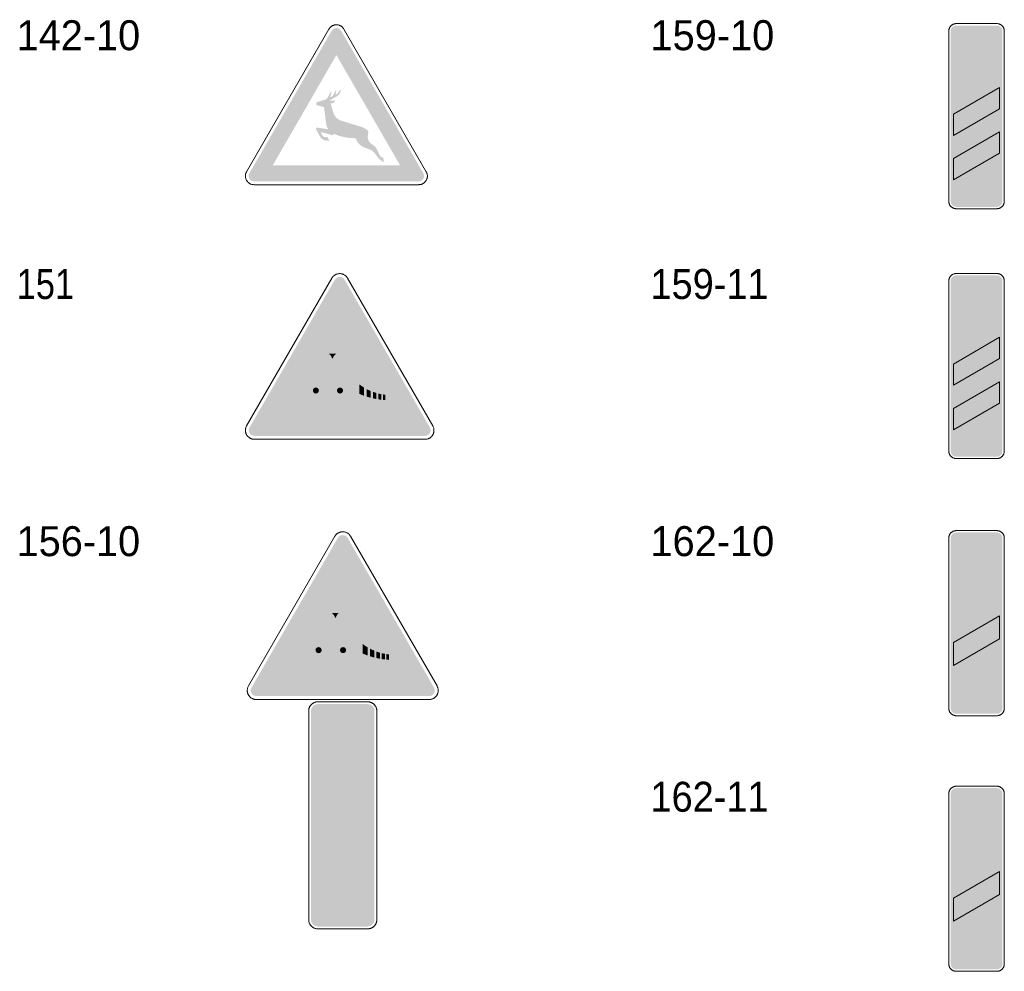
# Model space of a CAD drawing. Header units: millimetres. Extents: x 27 to 616, y -913 to 238.
# Tile 38 of 38: x 457 to 599, y 100 to 238. Entities that reach past the tile are written whole.
import ezdxf
from ezdxf.enums import TextEntityAlignment as Align

# ---------------------------------------------------------------- set-up
doc = ezdxf.new("R2010")
doc.units = ezdxf.units.MM
doc.header["$LTSCALE"] = 5
doc.linetypes.add('AUSGEZOGEN', pattern=[0])
doc.layers.add('Ebene_1', color=7, linetype='Continuous', true_color=0x000000)
doc.styles.add('Arial', font='arial.ttf')

msp = doc.modelspace()

# ---------------------------------------------------------------- hatches: boundary and pattern name
at = {"layer": 'Ebene_1', "linetype": 'AUSGEZOGEN', "lineweight": 18, "true_color": 0xce2729}
h = msp.add_hatch(color=242, dxfattribs=at)
h.paths.add_polyline_path([(490.65, 214.6), (490.34, 214.66), (490.09, 214.83), (489.93, 215.08), (489.87, 215.38), (489.89, 215.59), (489.97, 215.77), (501.87, 236.39), (502.08, 236.62), (502.35, 236.75), (502.65, 236.77), (502.94, 236.68), (503.1, 236.55), (503.23, 236.39), (515.13, 215.77), (515.23, 215.48), (515.21, 215.18), (515.08, 214.91), (514.84, 214.71), (514.65, 214.63), (514.45, 214.6)], flags=0)
h.paths.add_polyline_path([(493.36, 216.95), (511.75, 216.95), (502.55, 232.87)], flags=0)
at = {"layer": 'Ebene_1', "linetype": 'AUSGEZOGEN', "lineweight": 18, "true_color": 0x000000}
for points in [[(592.17, 210.93), (591.85, 210.99), (591.6, 211.16), (591.43, 211.42), (591.36, 211.73), (591.36, 236.34), (591.43, 236.65), (591.6, 236.91), (591.85, 237.08), (592.17, 237.14), (598.05, 237.14), (598.36, 237.08), (598.62, 236.91), (598.79, 236.65), (598.85, 236.34), (598.85, 211.73), (598.79, 211.42), (598.62, 211.16), (598.36, 210.99), (598.05, 210.93)], [(501.56, 220.47), (501.02, 220.53), (500.76, 220.58), (500.54, 220.7), (500.34, 220.86), (500.19, 221.07), (499.6, 222.15), (499.59, 222.28), (499.66, 222.37), (499.77, 222.39), (501.41, 222.13), (501.2, 222.45), (501.09, 222.81), (500.76, 225.34), (499.63, 225.66), (499.63, 226.03), (500.88, 226.41), (501.15, 226.56), (501.34, 226.79), (501.72, 227.56), (501.8, 227.59), (501.84, 227.52), (501.68, 226.87), (501.73, 226.8), (501.77, 226.8), (501.92, 226.88), (502.06, 227.02), (502.41, 227.72), (502.5, 227.75), (502.53, 227.68), (502.43, 227.26), (502.48, 227.18), (502.52, 227.18), (502.59, 227.21), (502.74, 227.31), (502.87, 227.44), (503.03, 227.77), (503.04, 227.82), (503.13, 227.87), (503.19, 227.79), (503.14, 227.53), (503.03, 227.29), (502.86, 227.08), (502.65, 226.92), (501.56, 226.3), (502.43, 226.25), (502.29, 226.09), (502.12, 225.97), (501.93, 225.9), (501.72, 225.87), (502.11, 224.54), (502.28, 224.14), (502.54, 223.81), (502.87, 223.55), (503.26, 223.38), (506.16, 222.5), (506.44, 222.38), (506.97, 222.07), (507.08, 221.98), (507.15, 221.86), (507.17, 221.59), (507.11, 221.36), (507.08, 220.93), (507.19, 220.52), (507.42, 220.17), (507.77, 219.91), (508.2, 219.61), (508.89, 218.29), (508.97, 218.18), (509.07, 218.11), (509.32, 218.06), (509.43, 217.41), (509.18, 217.52), (508.96, 217.66), (508.76, 217.83), (508.58, 218.03), (508.13, 218.64), (507.96, 218.84), (507.77, 219.01), (507.55, 219.15), (507.31, 219.25), (506.7, 219.46), (506.25, 219.68), (505.86, 219.99), (505.56, 220.38), (505.35, 220.84), (504.52, 220.88), (503.7, 221), (502.89, 221.21), (502.1, 221.49), (502.04, 221.27), (500.28, 221.75), (500.49, 221.31), (500.62, 221.14), (500.79, 221.03), (501, 221), (501.2, 221.05), (501.21, 221.05)], [(592.17, 174.81), (591.85, 174.88), (591.6, 175.05), (591.43, 175.3), (591.36, 175.62), (591.36, 200.23), (591.43, 200.54), (591.6, 200.79), (591.85, 200.97), (592.17, 201.03), (598.05, 201.03), (598.36, 200.97), (598.62, 200.79), (598.79, 200.54), (598.85, 200.23), (598.85, 175.62), (598.79, 175.3), (598.62, 175.05), (598.36, 174.88), (598.05, 174.81)], [(593.12, 199), (593.12, 199.33), (593.43, 199.56), (593.73, 199.56), (593.73, 197.42), (593.43, 197.42), (593.43, 199.23)], [(594.04, 195.01), (594.04, 196.54), (594.34, 196.54), (594.34, 196.37), (594.5, 196.5), (594.69, 196.55), (594.89, 196.54), (595.07, 196.44), (595.16, 196.35), (595.34, 196.49), (595.55, 196.55), (595.77, 196.53), (595.97, 196.43), (596.12, 196.23), (596.18, 195.98), (596.18, 195.01), (595.87, 195.01), (595.87, 195.95), (595.85, 196.06), (595.78, 196.16), (595.69, 196.23), (595.57, 196.25), (595.45, 196.23), (595.35, 196.16), (595.28, 196.06), (595.26, 195.95), (595.26, 195.01), (594.96, 195.01), (594.96, 195.95), (594.93, 196.06), (594.87, 196.16), (594.77, 196.23), (594.65, 196.25), (594.53, 196.23), (594.43, 196.16), (594.37, 196.06), (594.34, 195.95), (594.34, 195.01)], [(499.82, 182.2), (499.55, 182.23), (499.31, 182.3), (499.09, 182.42), (498.89, 182.58), (498.73, 182.78), (498.61, 183), (498.54, 183.24), (498.51, 183.51), (498.51, 183.52), (498.54, 185.66), (498.57, 185.98), (498.7, 186.66), (498.79, 186.98), (499.43, 188.56), (499.5, 188.67), (499.59, 188.76), (499.84, 188.83), (501.75, 188.83), (501.62, 189.14), (501.41, 189.4), (501.14, 189.59), (500.82, 189.7), (500.24, 189.7), (500.11, 189.83), (500.24, 189.96), (503.73, 189.96), (503.86, 189.83), (503.73, 189.7), (503.15, 189.7), (502.83, 189.59), (502.56, 189.4), (502.35, 189.14), (502.22, 188.83), (503.29, 188.83), (503.6, 188.79), (503.88, 188.66), (504.11, 188.46), (504.28, 188.2), (504.49, 187.75), (504.89, 187), (505.38, 186.33), (505.95, 185.72), (506.59, 185.19), (507.29, 184.75), (508.04, 184.4), (508.83, 184.14), (509.67, 183.99), (509.7, 183.99), (509.8, 183.94), (509.84, 183.84), (509.84, 182.42), (509.77, 182.26), (509.62, 182.2)], [(498.49, 180.89), (498.49, 181.55), (499.37, 181.55), (499.37, 181.98), (500.68, 181.98), (500.68, 181.55), (502.64, 181.55), (502.64, 181.98), (509.84, 181.98), (509.84, 181.55), (508.97, 181.53), (508.14, 181.5), (507.35, 181.44), (506.61, 181.37), (505.94, 181.27), (505.35, 181.16), (504.84, 181.03), (504.44, 180.89)], [(592.17, 137.65), (591.85, 137.71), (591.6, 137.88), (591.43, 138.14), (591.36, 138.45), (591.36, 163.06), (591.43, 163.37), (591.6, 163.63), (591.85, 163.8), (592.17, 163.86), (598.05, 163.86), (598.36, 163.8), (598.62, 163.63), (598.79, 163.37), (598.85, 163.06), (598.85, 138.45), (598.79, 138.14), (598.62, 137.88), (598.36, 137.71), (598.05, 137.65)], [(500.22, 144.64), (499.95, 144.67), (499.7, 144.75), (499.48, 144.87), (499.28, 145.03), (499.12, 145.23), (499, 145.45), (498.92, 145.7), (498.89, 145.97), (498.89, 145.99), (498.92, 148.15), (498.95, 148.47), (499.09, 149.16), (499.18, 149.48), (499.82, 151.08), (499.89, 151.2), (499.99, 151.28), (500.23, 151.36), (502.17, 151.36), (502.04, 151.67), (501.83, 151.94), (501.55, 152.13), (501.23, 152.24), (500.64, 152.24), (500.55, 152.28), (500.51, 152.37), (500.55, 152.47), (500.64, 152.51), (504.18, 152.51), (504.27, 152.47), (504.31, 152.37), (504.27, 152.28), (504.18, 152.24), (503.59, 152.24), (503.27, 152.13), (502.99, 151.94), (502.78, 151.67), (502.65, 151.36), (503.74, 151.36), (504.05, 151.31), (504.33, 151.18), (504.57, 150.98), (504.74, 150.72), (504.95, 150.26), (505.36, 149.51), (505.85, 148.82), (506.43, 148.21), (507.07, 147.68), (507.78, 147.23), (508.54, 146.87), (509.35, 146.61), (510.19, 146.46), (510.22, 146.45), (510.32, 146.4), (510.36, 146.3), (510.36, 144.87), (510.3, 144.71), (510.14, 144.64)], [(498.88, 143.32), (498.88, 143.98), (499.76, 143.98), (499.76, 144.42), (501.08, 144.42), (501.08, 143.98), (503.07, 143.98), (503.07, 144.42), (510.36, 144.42), (510.36, 143.98), (509.48, 143.97), (508.64, 143.94), (507.84, 143.88), (507.09, 143.8), (506.42, 143.71), (505.82, 143.59), (505.3, 143.46), (504.89, 143.32)], [(499.86, 106.9), (499.48, 106.98), (499.16, 107.19), (498.95, 107.5), (498.88, 107.89), (498.88, 138.07), (498.95, 138.45), (499.16, 138.77), (499.48, 138.98), (499.86, 139.05), (507.08, 139.05), (507.46, 138.98), (507.77, 138.77), (507.99, 138.45), (508.06, 138.07), (508.06, 107.89), (507.99, 107.5), (507.77, 107.19), (507.46, 106.98), (507.08, 106.9)], [(592.17, 100.7), (591.85, 100.76), (591.6, 100.93), (591.43, 101.19), (591.36, 101.5), (591.36, 126.11), (591.43, 126.42), (591.6, 126.68), (591.85, 126.85), (592.17, 126.91), (598.05, 126.91), (598.36, 126.85), (598.62, 126.68), (598.79, 126.42), (598.85, 126.11), (598.85, 101.5), (598.79, 101.19), (598.62, 100.93), (598.36, 100.76), (598.05, 100.7)], [(593.73, 124.29), (593.73, 125.44), (594.88, 125.44), (594.88, 125.13), (594.02, 125.13), (594.02, 124.65), (594.21, 124.75), (594.43, 124.77), (594.63, 124.7), (594.8, 124.56), (594.89, 124.4), (594.92, 124.22), (594.92, 123.89), (594.87, 123.65), (594.74, 123.46), (594.54, 123.33), (594.3, 123.28), (594.08, 123.32), (593.89, 123.44), (593.76, 123.62), (593.7, 123.84), (594, 123.84), (594.05, 123.72), (594.13, 123.64), (594.24, 123.59), (594.36, 123.59), (594.54, 123.7), (594.61, 123.89), (594.61, 124.16), (594.59, 124.28), (594.52, 124.38), (594.42, 124.44), (594.3, 124.47), (594.14, 124.42), (594.03, 124.29)], [(594.04, 120.89), (594.04, 122.42), (594.34, 122.42), (594.34, 122.25), (594.5, 122.38), (594.69, 122.44), (594.89, 122.42), (595.07, 122.33), (595.16, 122.23), (595.34, 122.37), (595.55, 122.44), (595.77, 122.42), (595.97, 122.31), (596.12, 122.11), (596.18, 121.87), (596.18, 120.89), (595.87, 120.89), (595.87, 121.83), (595.85, 121.95), (595.78, 122.05), (595.69, 122.11), (595.57, 122.13), (595.45, 122.11), (595.35, 122.05), (595.29, 121.95), (595.26, 121.83), (595.26, 120.89), (594.96, 120.89), (594.96, 121.83), (594.93, 121.95), (594.87, 122.05), (594.77, 122.11), (594.65, 122.13), (594.53, 122.11), (594.43, 122.05), (594.37, 121.95), (594.34, 121.83), (594.34, 120.89)]]:
    msp.add_hatch(color=18, dxfattribs=at).paths.add_polyline_path(points, flags=0)
at = {"layer": 'Ebene_1', "linetype": 'AUSGEZOGEN', "lineweight": 18, "true_color": 0xfffffe}
for points in [[(592.17, 211.33), (592.01, 211.36), (591.88, 211.45), (591.8, 211.58), (591.76, 211.73), (591.76, 236.34), (591.8, 236.5), (591.88, 236.63), (592.01, 236.71), (592.17, 236.74), (598.05, 236.74), (598.21, 236.71), (598.33, 236.63), (598.42, 236.5), (598.45, 236.34), (598.45, 211.73), (598.42, 211.58), (598.33, 211.45), (598.21, 211.36), (598.05, 211.33)], [(592.17, 175.21), (592.01, 175.25), (591.88, 175.33), (591.8, 175.46), (591.76, 175.62), (591.76, 200.23), (591.8, 200.38), (591.88, 200.51), (592.01, 200.6), (592.17, 200.63), (598.05, 200.63), (598.21, 200.6), (598.33, 200.51), (598.42, 200.38), (598.45, 200.23), (598.45, 175.62), (598.42, 175.46), (598.33, 175.33), (598.21, 175.25), (598.05, 175.21)], [(493.5, 180.24), (503.03, 196.75), (512.56, 180.24)], [(501.45, 189.7), (501.78, 189.37), (501.98, 188.96), (502.19, 189.37), (502.51, 189.7)], [(499.57, 188.15), (499.67, 188.26), (499.82, 188.31), (503.19, 188.31), (503.34, 188.26), (503.43, 188.15), (503.94, 186.92), (503.96, 186.82), (503.94, 186.72), (503.88, 186.64), (503.8, 186.58), (503.7, 186.56), (499.31, 186.56), (499.21, 186.58), (499.12, 186.64), (499.07, 186.72), (499.05, 186.82), (499.07, 186.92)], [(504.69, 186.41), (505.06, 185.99), (505.47, 185.59), (505.47, 184.07), (504.79, 184.44)], [(505.87, 185.26), (506.56, 184.79), (506.56, 183.62), (505.87, 183.89)], [(500.02, 184.38), (499.99, 184.21), (499.89, 184.07), (499.75, 183.98), (499.58, 183.94), (499.41, 183.98), (499.28, 184.07), (499.18, 184.21), (499.15, 184.38), (499.18, 184.55), (499.28, 184.69), (499.41, 184.78), (499.58, 184.82), (499.75, 184.78), (499.89, 184.69), (499.99, 184.55)], [(503.51, 184.38), (503.48, 184.21), (503.38, 184.07), (503.24, 183.98), (503.07, 183.94), (502.9, 183.98), (502.77, 184.07), (502.67, 184.21), (502.64, 184.38), (502.67, 184.55), (502.77, 184.69), (502.9, 184.78), (503.07, 184.82), (503.24, 184.78), (503.38, 184.69), (503.48, 184.55)], [(506.91, 184.59), (507.52, 184.3), (507.52, 183.33), (506.91, 183.5)], [(507.83, 184.19), (508.35, 184.02), (508.35, 183.15), (507.83, 183.25)], [(508.61, 183.95), (509.05, 183.85), (509.05, 183.04), (508.61, 183.1)], [(509.27, 183.82), (509.62, 183.77), (509.62, 182.99), (509.27, 183.02)], [(592.17, 138.05), (592.01, 138.08), (591.88, 138.17), (591.8, 138.29), (591.76, 138.45), (591.76, 163.06), (591.8, 163.22), (591.88, 163.34), (592.01, 163.43), (592.17, 163.46), (598.05, 163.46), (598.21, 163.43), (598.33, 163.34), (598.42, 163.22), (598.45, 163.06), (598.45, 138.45), (598.42, 138.29), (598.33, 138.17), (598.21, 138.08), (598.05, 138.05)], [(493.82, 142.66), (503.47, 159.38), (513.12, 142.66)], [(501.87, 152.24), (502.05, 152.09), (502.2, 151.91), (502.41, 151.49), (502.62, 151.91), (502.77, 152.09), (502.95, 152.24)], [(499.97, 150.67), (500.07, 150.78), (500.21, 150.83), (503.63, 150.83), (503.78, 150.78), (503.88, 150.67), (504.39, 149.43), (504.41, 149.33), (504.39, 149.22), (504.33, 149.14), (504.25, 149.08), (504.15, 149.06), (499.7, 149.06), (499.6, 149.08), (499.51, 149.14), (499.46, 149.22), (499.44, 149.33), (499.46, 149.43)], [(505.15, 148.91), (505.53, 148.48), (505.94, 148.08), (505.94, 146.54), (505.25, 146.91)], [(500.42, 146.85), (500.39, 146.68), (500.29, 146.54), (500.15, 146.45), (499.98, 146.41), (499.81, 146.45), (499.67, 146.54), (499.57, 146.68), (499.54, 146.85), (499.57, 147.03), (499.67, 147.17), (499.81, 147.26), (499.98, 147.29), (500.15, 147.26), (500.29, 147.17), (500.39, 147.03)], [(503.96, 146.85), (503.92, 146.68), (503.83, 146.54), (503.69, 146.45), (503.51, 146.41), (503.34, 146.45), (503.2, 146.54), (503.11, 146.68), (503.07, 146.85), (503.11, 147.03), (503.2, 147.17), (503.34, 147.26), (503.51, 147.29), (503.69, 147.26), (503.83, 147.17), (503.92, 147.03)], [(506.34, 147.74), (507.05, 147.26), (507.05, 146.08), (506.34, 146.36)], [(507.4, 147.07), (508.02, 146.78), (508.02, 145.79), (507.4, 145.96)], [(508.33, 146.66), (508.86, 146.48), (508.86, 145.6), (508.33, 145.71)], [(509.12, 146.41), (509.56, 146.32), (509.56, 145.5), (509.12, 145.56)], [(509.79, 146.28), (510.14, 146.24), (510.14, 145.45), (509.79, 145.48)], [(499.86, 107.39), (499.67, 107.43), (499.51, 107.54), (499.41, 107.69), (499.37, 107.89), (499.37, 138.07), (499.41, 138.26), (499.51, 138.42), (499.67, 138.52), (499.86, 138.56), (507.08, 138.56), (507.27, 138.52), (507.43, 138.42), (507.53, 138.26), (507.57, 138.07), (507.57, 107.89), (507.53, 107.69), (507.43, 107.54), (507.27, 107.43), (507.08, 107.39)], [(592.17, 101.1), (592.01, 101.13), (591.88, 101.22), (591.8, 101.34), (591.76, 101.5), (591.76, 126.11), (591.8, 126.27), (591.88, 126.39), (592.01, 126.48), (592.17, 126.51), (598.05, 126.51), (598.21, 126.48), (598.34, 126.39), (598.42, 126.27), (598.45, 126.11), (598.45, 101.5), (598.42, 101.34), (598.34, 101.22), (598.21, 101.13), (598.05, 101.1)]]:
    msp.add_hatch(color=7, dxfattribs=at).paths.add_polyline_path(points, flags=0)
at = {"layer": 'Ebene_1', "linetype": 'AUSGEZOGEN', "lineweight": 18, "true_color": 0xce2729}
for points in [[(591.76, 221.25), (591.76, 224.32), (598.45, 228.18), (598.45, 225.11)], [(591.76, 214.83), (591.76, 217.9), (598.45, 221.76), (598.45, 218.69)], [(490.69, 177.81), (490.38, 177.88), (490.12, 178.05), (489.95, 178.31), (489.88, 178.62), (489.91, 178.83), (489.99, 179.03), (502.33, 200.4), (502.46, 200.56), (502.63, 200.69), (502.82, 200.77), (503.03, 200.8), (503.24, 200.77), (503.44, 200.69), (503.6, 200.56), (503.73, 200.4), (516.07, 179.03), (516.15, 178.83), (516.18, 178.62), (516.11, 178.31), (515.94, 178.05), (515.68, 177.88), (515.37, 177.81)], [(591.76, 185.13), (591.76, 188.21), (598.45, 192.07), (598.45, 188.99)], [(591.76, 178.71), (591.76, 181.79), (598.45, 185.65), (598.45, 182.57)], [(490.98, 140.2), (490.66, 140.27), (490.4, 140.44), (490.22, 140.7), (490.16, 141.02), (490.19, 141.24), (490.27, 141.43), (502.76, 163.07), (502.89, 163.24), (503.06, 163.37), (503.26, 163.45), (503.47, 163.48), (503.68, 163.45), (503.88, 163.37), (504.05, 163.24), (504.18, 163.07), (516.67, 141.43), (516.75, 141.24), (516.78, 141.02), (516.72, 140.7), (516.54, 140.44), (516.28, 140.27), (515.96, 140.2)], [(591.76, 147.96), (598.45, 151.82), (598.45, 148.48), (591.76, 144.62)], [(499.37, 123), (499.37, 126.44), (507.57, 131.18), (507.57, 127.73)], [(499.37, 115.78), (499.37, 119.23), (507.57, 123.96), (507.57, 120.52)], [(499.37, 108.56), (499.37, 112.01), (507.57, 116.74), (507.57, 113.3)], [(591.77, 111.01), (598.45, 114.87), (598.45, 111.53), (591.77, 107.67)]]:
    msp.add_hatch(color=242, dxfattribs=at).paths.add_polyline_path(points, flags=0)
at = {"layer": 'Ebene_1', "linetype": 'AUSGEZOGEN', "lineweight": 18, "true_color": 0x000000}
h = msp.add_hatch(color=18, dxfattribs=at)
h.paths.add_polyline_path([(594.23, 198.01), (594.23, 198.97), (594.28, 199.2), (594.41, 199.4), (594.6, 199.53), (594.84, 199.58), (595.08, 199.53), (595.27, 199.4), (595.4, 199.2), (595.45, 198.97), (595.45, 198.01), (595.4, 197.77), (595.27, 197.58), (595.08, 197.45), (594.84, 197.4), (594.6, 197.45), (594.41, 197.58), (594.28, 197.77)], flags=0)
h.paths.add_polyline_path([(594.54, 198.01), (594.56, 197.89), (594.62, 197.79), (594.72, 197.73), (594.84, 197.7), (594.96, 197.73), (595.06, 197.79), (595.12, 197.89), (595.15, 198.01), (595.15, 198.97), (595.12, 199.08), (595.06, 199.18), (594.96, 199.25), (594.84, 199.27), (594.72, 199.25), (594.62, 199.18), (594.56, 199.08), (594.54, 198.97)], flags=0)
h = msp.add_hatch(color=18, dxfattribs=at)
h.paths.add_polyline_path([(595.87, 198.01), (595.87, 198.97), (595.92, 199.2), (596.05, 199.4), (596.25, 199.53), (596.48, 199.58), (596.72, 199.53), (596.92, 199.4), (597.05, 199.2), (597.1, 198.97), (597.1, 198.01), (597.05, 197.77), (596.92, 197.58), (596.72, 197.45), (596.48, 197.4), (596.25, 197.45), (596.05, 197.58), (595.92, 197.77), (595.87, 198.01), (595.87, 197.96), (595.87, 197.88), (595.87, 197.87)], flags=0)
h.paths.add_polyline_path([(596.18, 198.01), (596.2, 197.89), (596.27, 197.79), (596.36, 197.73), (596.48, 197.7), (596.6, 197.73), (596.7, 197.79), (596.77, 197.89), (596.79, 198.01), (596.79, 198.97), (596.77, 199.08), (596.7, 199.18), (596.6, 199.25), (596.48, 199.27), (596.36, 199.25), (596.27, 199.18), (596.2, 199.08), (596.18, 198.97)], flags=0)
h = msp.add_hatch(color=18, dxfattribs=at)
h.paths.add_polyline_path([(595.3, 123.89), (595.3, 124.85), (595.35, 125.09), (595.48, 125.28), (595.67, 125.41), (595.91, 125.46), (596.15, 125.41), (596.34, 125.28), (596.47, 125.09), (596.52, 124.85), (596.52, 123.89), (596.47, 123.65), (596.34, 123.46), (596.15, 123.33), (595.91, 123.28), (595.67, 123.33), (595.48, 123.46), (595.35, 123.65)], flags=0)
h.paths.add_polyline_path([(595.6, 123.89), (595.63, 123.77), (595.69, 123.68), (595.79, 123.61), (595.91, 123.59), (596.03, 123.61), (596.13, 123.68), (596.19, 123.77), (596.22, 123.89), (596.22, 124.85), (596.19, 124.97), (596.13, 125.06), (596.03, 125.13), (595.91, 125.15), (595.79, 125.13), (595.69, 125.06), (595.63, 124.97), (595.6, 124.85)], flags=0)

# ---------------------------------------------------------------- linework, layer by layer
at = {"layer": 'Ebene_1', "color": 18, "linetype": 'AUSGEZOGEN', "lineweight": 18, "true_color": 0x000000}
for p, q in [((489.56, 216.01), (501.47, 236.62)), ((503.63, 236.62), (515.54, 216.01)), ((591.1, 211.73), (591.1, 236.34)), ((592.17, 237.41), (598.05, 237.41)), ((599.12, 236.34), (599.12, 211.73)), ((514.45, 214.13), (490.65, 214.13)), ((598.05, 210.66), (592.17, 210.66)), ((592.17, 201.3), (598.05, 201.3)), ((489.57, 179.27), (501.91, 200.64)), ((504.15, 200.64), (516.49, 179.27)), ((591.1, 175.62), (591.1, 200.23)), ((599.12, 200.23), (599.12, 175.62)), ((515.37, 177.33), (490.69, 177.33)), ((598.05, 174.55), (592.17, 174.55)), ((592.17, 164.13), (598.05, 164.13)), ((489.84, 141.68), (502.33, 163.32)), ((504.61, 163.32), (517.1, 141.68)), ((591.1, 138.45), (591.1, 163.06)), ((599.12, 163.06), (599.12, 138.45)), ((515.96, 139.71), (490.98, 139.71)), ((499.86, 139.38), (507.08, 139.38)), ((498.55, 107.89), (498.55, 138.07)), ((508.39, 138.07), (508.39, 107.89)), ((598.05, 137.38), (592.17, 137.38)), ((592.17, 127.18), (598.05, 127.18)), ((591.1, 101.5), (591.1, 126.11)), ((599.12, 126.11), (599.12, 101.5)), ((507.08, 106.57), (499.86, 106.57)), ((598.05, 100.43), (592.17, 100.43))]:
    msp.add_line(p, q, dxfattribs=at)
for points in [[(501.47, 236.62), (501.5, 236.68), (501.54, 236.73), (501.57, 236.78), (501.61, 236.83), (501.66, 236.87), (501.7, 236.91), (501.75, 236.95), (501.79, 236.99), (501.84, 237.03), (501.9, 237.06), (501.95, 237.09), (502, 237.12), (502.06, 237.14), (502.11, 237.16), (502.17, 237.18), (502.23, 237.2), (502.29, 237.22), (502.35, 237.23), (502.41, 237.24), (502.47, 237.24), (502.53, 237.25), (502.59, 237.25), (502.65, 237.24), (502.71, 237.24), (502.77, 237.23), (502.83, 237.22), (502.89, 237.2), (502.95, 237.18), (503.01, 237.16), (503.06, 237.14), (503.12, 237.11), (503.18, 237.08)], [(503.18, 237.08), (503.24, 237.04), (503.31, 236.99), (503.37, 236.94), (503.43, 236.88), (503.49, 236.82), (503.54, 236.76), (503.59, 236.69), (503.63, 236.62)], [(591.1, 236.34), (591.1, 236.4), (591.1, 236.45), (591.11, 236.5), (591.12, 236.56), (591.13, 236.61), (591.14, 236.66), (591.16, 236.71), (591.18, 236.76), (591.2, 236.8), (591.22, 236.85), (591.25, 236.9), (591.28, 236.94), (591.31, 236.98), (591.34, 237.02), (591.37, 237.06), (591.41, 237.1), (591.45, 237.13), (591.48, 237.17), (591.52, 237.2), (591.57, 237.23), (591.61, 237.26), (591.66, 237.28), (591.7, 237.31), (591.75, 237.33), (591.8, 237.35), (591.85, 237.36), (591.9, 237.38), (591.95, 237.39), (592, 237.4), (592.06, 237.41), (592.11, 237.41), (592.17, 237.41)], [(598.05, 237.41), (598.11, 237.41), (598.16, 237.41), (598.21, 237.4), (598.27, 237.39), (598.32, 237.38), (598.37, 237.36), (598.42, 237.35), (598.47, 237.33), (598.51, 237.31), (598.56, 237.28), (598.61, 237.26), (598.65, 237.23), (598.69, 237.2), (598.73, 237.17), (598.77, 237.13), (598.81, 237.1), (598.84, 237.06), (598.88, 237.02), (598.91, 236.98), (598.94, 236.94), (598.97, 236.9), (598.99, 236.85), (599.02, 236.8), (599.04, 236.76), (599.06, 236.71), (599.07, 236.66), (599.09, 236.61), (599.1, 236.56), (599.11, 236.5), (599.12, 236.45), (599.12, 236.4), (599.12, 236.34)], [(490.65, 214.13), (490.56, 214.14), (490.47, 214.14), (490.39, 214.16), (490.31, 214.18), (490.23, 214.2), (490.15, 214.23), (490.08, 214.27), (490.01, 214.31), (489.94, 214.35), (489.88, 214.4), (489.82, 214.45), (489.76, 214.51), (489.71, 214.57), (489.66, 214.63), (489.61, 214.69), (489.57, 214.76), (489.53, 214.83), (489.5, 214.9), (489.47, 214.97), (489.45, 215.05), (489.43, 215.13), (489.41, 215.21), (489.4, 215.28), (489.4, 215.36), (489.4, 215.45), (489.4, 215.53), (489.42, 215.61), (489.43, 215.69), (489.46, 215.77), (489.49, 215.85), (489.52, 215.93), (489.56, 216.01)], [(515.54, 216.01), (515.58, 215.93), (515.61, 215.85), (515.64, 215.77), (515.67, 215.69), (515.68, 215.61), (515.7, 215.53), (515.7, 215.45), (515.7, 215.37), (515.7, 215.29), (515.69, 215.21), (515.67, 215.13), (515.66, 215.05), (515.63, 214.97), (515.6, 214.9), (515.57, 214.83), (515.53, 214.76), (515.49, 214.69), (515.45, 214.63), (515.4, 214.57), (515.34, 214.51), (515.29, 214.45), (515.22, 214.4), (515.16, 214.35), (515.09, 214.31), (515.02, 214.27), (514.95, 214.23), (514.87, 214.2), (514.79, 214.18), (514.71, 214.16), (514.63, 214.14), (514.54, 214.14), (514.45, 214.13)], [(592.17, 210.66), (592.11, 210.66), (592.06, 210.67), (592, 210.67), (591.95, 210.68), (591.9, 210.69), (591.85, 210.71), (591.8, 210.73), (591.75, 210.75), (591.7, 210.77), (591.66, 210.79), (591.61, 210.82), (591.57, 210.84), (591.52, 210.87), (591.48, 210.91), (591.45, 210.94), (591.41, 210.97), (591.37, 211.01), (591.34, 211.05), (591.31, 211.09), (591.28, 211.13), (591.25, 211.18), (591.22, 211.22), (591.2, 211.27), (591.18, 211.31), (591.16, 211.36), (591.14, 211.41), (591.13, 211.46), (591.12, 211.52), (591.11, 211.57), (591.1, 211.62), (591.1, 211.68), (591.1, 211.73)], [(599.12, 211.73), (599.12, 211.68), (599.12, 211.62), (599.11, 211.57), (599.1, 211.52), (599.09, 211.46), (599.07, 211.41), (599.06, 211.36), (599.04, 211.31), (599.02, 211.27), (598.99, 211.22), (598.97, 211.18), (598.94, 211.13), (598.91, 211.09), (598.88, 211.05), (598.84, 211.01), (598.81, 210.97), (598.77, 210.94), (598.73, 210.91), (598.69, 210.87), (598.65, 210.84), (598.61, 210.82), (598.56, 210.79), (598.51, 210.77), (598.47, 210.75), (598.42, 210.73), (598.37, 210.71), (598.32, 210.69), (598.27, 210.68), (598.21, 210.67), (598.16, 210.67), (598.11, 210.66), (598.05, 210.66)], [(501.91, 200.64), (501.95, 200.71), (502, 200.78), (502.06, 200.85), (502.12, 200.91), (502.18, 200.97), (502.24, 201.02), (502.31, 201.07), (502.38, 201.11), (502.46, 201.15), (502.53, 201.19), (502.61, 201.22), (502.69, 201.24), (502.77, 201.26), (502.86, 201.27), (502.94, 201.28), (503.03, 201.29)], [(503.03, 201.29), (503.12, 201.28), (503.2, 201.27), (503.29, 201.26), (503.37, 201.24), (503.45, 201.22), (503.53, 201.19), (503.6, 201.15), (503.68, 201.11), (503.75, 201.07), (503.82, 201.02), (503.88, 200.97), (503.95, 200.91), (504, 200.85), (504.06, 200.78), (504.11, 200.71), (504.15, 200.64)], [(591.1, 200.23), (591.1, 200.28), (591.1, 200.34), (591.11, 200.39), (591.12, 200.44), (591.13, 200.49), (591.14, 200.54), (591.16, 200.59), (591.18, 200.64), (591.2, 200.69), (591.22, 200.74), (591.25, 200.78), (591.28, 200.82), (591.31, 200.87), (591.34, 200.91), (591.37, 200.95), (591.41, 200.98), (591.45, 201.02), (591.48, 201.05), (591.52, 201.08), (591.57, 201.11), (591.61, 201.14), (591.66, 201.17), (591.7, 201.19), (591.75, 201.21), (591.8, 201.23), (591.85, 201.25), (591.9, 201.26), (591.95, 201.27), (592, 201.28), (592.06, 201.29), (592.11, 201.29), (592.17, 201.3)], [(598.05, 201.3), (598.11, 201.29), (598.16, 201.29), (598.21, 201.28), (598.27, 201.27), (598.32, 201.26), (598.37, 201.25), (598.42, 201.23), (598.47, 201.21), (598.51, 201.19), (598.56, 201.17), (598.61, 201.14), (598.65, 201.11), (598.69, 201.08), (598.73, 201.05), (598.77, 201.02), (598.81, 200.98), (598.84, 200.95), (598.88, 200.91), (598.91, 200.87), (598.94, 200.82), (598.97, 200.78), (598.99, 200.74), (599.02, 200.69), (599.04, 200.64), (599.06, 200.59), (599.07, 200.54), (599.09, 200.49), (599.1, 200.44), (599.11, 200.39), (599.12, 200.34), (599.12, 200.28), (599.12, 200.23)], [(489.4, 178.62), (489.4, 178.71), (489.41, 178.79), (489.42, 178.88), (489.44, 178.96), (489.47, 179.04), (489.5, 179.12), (489.53, 179.19), (489.57, 179.27)], [(490.69, 177.33), (490.63, 177.33), (490.56, 177.33), (490.5, 177.34), (490.43, 177.35), (490.37, 177.37), (490.31, 177.38), (490.25, 177.4), (490.19, 177.43), (490.13, 177.45), (490.08, 177.48), (490.02, 177.51), (489.97, 177.55), (489.92, 177.58), (489.87, 177.62), (489.82, 177.66), (489.78, 177.71), (489.73, 177.75), (489.69, 177.8), (489.65, 177.85), (489.62, 177.9), (489.58, 177.95), (489.55, 178), (489.53, 178.06), (489.5, 178.12), (489.48, 178.18), (489.46, 178.24), (489.44, 178.3), (489.42, 178.36), (489.41, 178.42), (489.4, 178.49), (489.4, 178.56), (489.4, 178.62)], [(516.66, 178.62), (516.66, 178.56), (516.66, 178.49), (516.65, 178.42), (516.64, 178.36), (516.62, 178.3), (516.61, 178.24), (516.58, 178.18), (516.56, 178.12), (516.54, 178.06), (516.51, 178), (516.48, 177.95), (516.44, 177.9), (516.41, 177.85), (516.37, 177.8), (516.33, 177.75), (516.28, 177.71), (516.24, 177.66), (516.19, 177.62), (516.14, 177.58), (516.09, 177.55), (516.04, 177.51), (515.98, 177.48), (515.93, 177.45), (515.87, 177.43), (515.81, 177.4), (515.75, 177.38), (515.69, 177.37), (515.63, 177.35), (515.56, 177.34), (515.5, 177.33), (515.43, 177.33), (515.37, 177.33)], [(516.49, 179.27), (516.53, 179.19), (516.56, 179.12), (516.59, 179.04), (516.62, 178.96), (516.64, 178.88), (516.65, 178.79), (516.66, 178.71), (516.66, 178.62)], [(592.17, 174.55), (592.11, 174.55), (592.06, 174.55), (592, 174.56), (591.95, 174.57), (591.9, 174.58), (591.85, 174.59), (591.8, 174.61), (591.75, 174.63), (591.7, 174.65), (591.66, 174.67), (591.61, 174.7), (591.57, 174.73), (591.52, 174.76), (591.48, 174.79), (591.45, 174.82), (591.41, 174.86), (591.37, 174.9), (591.34, 174.93), (591.31, 174.97), (591.28, 175.02), (591.25, 175.06), (591.22, 175.11), (591.2, 175.15), (591.18, 175.2), (591.16, 175.25), (591.14, 175.3), (591.13, 175.35), (591.12, 175.4), (591.11, 175.45), (591.1, 175.51), (591.1, 175.56), (591.1, 175.62)], [(599.12, 175.62), (599.12, 175.56), (599.12, 175.51), (599.11, 175.45), (599.1, 175.4), (599.09, 175.35), (599.07, 175.3), (599.06, 175.25), (599.04, 175.2), (599.02, 175.15), (598.99, 175.11), (598.97, 175.06), (598.94, 175.02), (598.91, 174.97), (598.88, 174.93), (598.84, 174.9), (598.81, 174.86), (598.77, 174.82), (598.73, 174.79), (598.69, 174.76), (598.65, 174.73), (598.61, 174.7), (598.56, 174.67), (598.51, 174.65), (598.47, 174.63), (598.42, 174.61), (598.37, 174.59), (598.32, 174.58), (598.27, 174.57), (598.21, 174.56), (598.16, 174.55), (598.11, 174.55), (598.05, 174.55)], [(502.33, 163.32), (502.38, 163.39), (502.43, 163.46), (502.48, 163.53), (502.54, 163.59), (502.61, 163.65), (502.67, 163.7), (502.74, 163.75), (502.81, 163.79), (502.89, 163.83), (502.97, 163.87), (503.05, 163.9), (503.13, 163.92), (503.21, 163.94), (503.3, 163.96), (503.38, 163.97), (503.47, 163.97)], [(503.47, 163.97), (503.56, 163.97), (503.64, 163.96), (503.73, 163.94), (503.81, 163.92), (503.89, 163.9), (503.97, 163.87), (504.05, 163.83), (504.13, 163.79), (504.2, 163.75), (504.27, 163.7), (504.33, 163.65), (504.4, 163.59), (504.45, 163.53), (504.51, 163.46), (504.56, 163.39), (504.61, 163.32)], [(591.1, 163.06), (591.1, 163.11), (591.1, 163.17), (591.11, 163.22), (591.12, 163.27), (591.13, 163.33), (591.14, 163.38), (591.16, 163.43), (591.18, 163.48), (591.2, 163.52), (591.22, 163.57), (591.25, 163.61), (591.28, 163.66), (591.31, 163.7), (591.34, 163.74), (591.37, 163.78), (591.41, 163.82), (591.45, 163.85), (591.48, 163.88), (591.52, 163.92), (591.57, 163.95), (591.61, 163.97), (591.66, 164), (591.7, 164.02), (591.75, 164.04), (591.8, 164.06), (591.85, 164.08), (591.9, 164.1), (591.95, 164.11), (592, 164.12), (592.06, 164.12), (592.11, 164.13), (592.17, 164.13)], [(598.05, 164.13), (598.11, 164.13), (598.16, 164.12), (598.21, 164.12), (598.27, 164.11), (598.32, 164.1), (598.37, 164.08), (598.42, 164.06), (598.47, 164.04), (598.51, 164.02), (598.56, 164), (598.61, 163.97), (598.65, 163.95), (598.69, 163.92), (598.73, 163.88), (598.77, 163.85), (598.81, 163.82), (598.84, 163.78), (598.88, 163.74), (598.91, 163.7), (598.94, 163.66), (598.97, 163.61), (598.99, 163.57), (599.02, 163.52), (599.04, 163.48), (599.06, 163.43), (599.07, 163.38), (599.09, 163.33), (599.1, 163.27), (599.11, 163.22), (599.12, 163.17), (599.12, 163.11), (599.12, 163.06)], [(489.67, 141.02), (489.67, 141.11), (489.68, 141.19), (489.69, 141.28), (489.71, 141.36), (489.74, 141.44), (489.77, 141.52), (489.8, 141.6), (489.84, 141.68)], [(490.98, 139.71), (490.91, 139.71), (490.84, 139.72), (490.78, 139.73), (490.71, 139.74), (490.65, 139.75), (490.59, 139.77), (490.53, 139.79), (490.47, 139.81), (490.41, 139.84), (490.35, 139.87), (490.3, 139.9), (490.24, 139.93), (490.19, 139.97), (490.14, 140.01), (490.1, 140.05), (490.05, 140.09), (490.01, 140.14), (489.97, 140.19), (489.93, 140.24), (489.89, 140.29), (489.86, 140.34), (489.82, 140.4), (489.8, 140.45), (489.77, 140.51), (489.75, 140.57), (489.73, 140.63), (489.71, 140.69), (489.69, 140.76), (489.68, 140.82), (489.67, 140.89), (489.67, 140.96), (489.67, 141.02)], [(517.27, 141.02), (517.27, 140.96), (517.27, 140.89), (517.26, 140.82), (517.25, 140.76), (517.23, 140.69), (517.21, 140.63), (517.19, 140.57), (517.17, 140.51), (517.14, 140.45), (517.11, 140.4), (517.08, 140.34), (517.05, 140.29), (517.01, 140.24), (516.97, 140.19), (516.93, 140.14), (516.89, 140.09), (516.84, 140.05), (516.8, 140.01), (516.75, 139.97), (516.69, 139.93), (516.64, 139.9), (516.59, 139.87), (516.53, 139.84), (516.47, 139.81), (516.41, 139.79), (516.35, 139.77), (516.29, 139.75), (516.23, 139.74), (516.16, 139.73), (516.1, 139.72), (516.03, 139.71), (515.96, 139.71)], [(517.1, 141.68), (517.14, 141.6), (517.17, 141.52), (517.2, 141.44), (517.23, 141.36), (517.25, 141.28), (517.26, 141.19), (517.27, 141.11), (517.27, 141.02)], [(498.55, 138.07), (498.55, 138.14), (498.56, 138.2), (498.56, 138.27), (498.58, 138.33), (498.59, 138.4), (498.61, 138.46), (498.63, 138.52), (498.65, 138.58), (498.68, 138.64), (498.71, 138.7), (498.74, 138.75), (498.77, 138.8), (498.81, 138.85), (498.85, 138.9), (498.89, 138.95), (498.93, 139), (498.98, 139.04), (499.03, 139.08), (499.08, 139.12), (499.13, 139.16), (499.18, 139.19), (499.24, 139.22), (499.29, 139.25), (499.35, 139.28), (499.41, 139.3), (499.47, 139.32), (499.53, 139.34), (499.6, 139.36), (499.66, 139.37), (499.73, 139.38), (499.79, 139.38), (499.86, 139.38)], [(507.08, 139.38), (507.15, 139.38), (507.21, 139.38), (507.28, 139.37), (507.34, 139.36), (507.41, 139.34), (507.47, 139.32), (507.53, 139.3), (507.59, 139.28), (507.65, 139.25), (507.7, 139.22), (507.76, 139.19), (507.81, 139.16), (507.86, 139.12), (507.91, 139.08), (507.96, 139.04), (508.01, 139), (508.05, 138.95), (508.09, 138.9), (508.13, 138.85), (508.17, 138.8), (508.2, 138.75), (508.23, 138.7), (508.26, 138.64), (508.29, 138.58), (508.31, 138.52), (508.33, 138.46), (508.35, 138.4), (508.36, 138.33), (508.38, 138.27), (508.38, 138.2), (508.39, 138.14), (508.39, 138.07)], [(592.17, 137.38), (592.11, 137.38), (592.06, 137.38), (592, 137.39), (591.95, 137.4), (591.9, 137.41), (591.85, 137.43), (591.8, 137.44), (591.75, 137.46), (591.7, 137.48), (591.66, 137.51), (591.61, 137.53), (591.57, 137.56), (591.52, 137.59), (591.48, 137.62), (591.45, 137.66), (591.41, 137.69), (591.37, 137.73), (591.34, 137.77), (591.31, 137.81), (591.28, 137.85), (591.25, 137.89), (591.22, 137.94), (591.2, 137.98), (591.18, 138.03), (591.16, 138.08), (591.14, 138.13), (591.13, 138.18), (591.12, 138.23), (591.11, 138.29), (591.1, 138.34), (591.1, 138.39), (591.1, 138.45)], [(599.12, 138.45), (599.12, 138.39), (599.12, 138.34), (599.11, 138.29), (599.1, 138.23), (599.09, 138.18), (599.07, 138.13), (599.06, 138.08), (599.04, 138.03), (599.02, 137.98), (598.99, 137.94), (598.97, 137.89), (598.94, 137.85), (598.91, 137.81), (598.88, 137.77), (598.84, 137.73), (598.81, 137.69), (598.77, 137.66), (598.73, 137.62), (598.69, 137.59), (598.65, 137.56), (598.61, 137.53), (598.56, 137.51), (598.51, 137.48), (598.47, 137.46), (598.42, 137.44), (598.37, 137.43), (598.32, 137.41), (598.27, 137.4), (598.21, 137.39), (598.16, 137.38), (598.11, 137.38), (598.05, 137.38)], [(591.1, 126.11), (591.1, 126.16), (591.1, 126.22), (591.11, 126.27), (591.12, 126.32), (591.13, 126.38), (591.14, 126.43), (591.16, 126.48), (591.18, 126.53), (591.2, 126.57), (591.22, 126.62), (591.25, 126.66), (591.28, 126.71), (591.31, 126.75), (591.34, 126.79), (591.37, 126.83), (591.41, 126.87), (591.45, 126.9), (591.49, 126.93), (591.53, 126.97), (591.57, 127), (591.61, 127.02), (591.66, 127.05), (591.7, 127.07), (591.75, 127.09), (591.8, 127.11), (591.85, 127.13), (591.9, 127.15), (591.95, 127.16), (592, 127.17), (592.06, 127.17), (592.11, 127.18), (592.17, 127.18)], [(598.05, 127.18), (598.11, 127.18), (598.16, 127.17), (598.21, 127.17), (598.27, 127.16), (598.32, 127.15), (598.37, 127.13), (598.42, 127.11), (598.47, 127.09), (598.52, 127.07), (598.56, 127.05), (598.61, 127.02), (598.65, 127), (598.69, 126.97), (598.73, 126.93), (598.77, 126.9), (598.81, 126.87), (598.84, 126.83), (598.88, 126.79), (598.91, 126.75), (598.94, 126.71), (598.97, 126.66), (598.99, 126.62), (599.02, 126.57), (599.04, 126.53), (599.06, 126.48), (599.07, 126.43), (599.09, 126.38), (599.1, 126.32), (599.11, 126.27), (599.12, 126.22), (599.12, 126.16), (599.12, 126.11)], [(499.86, 106.57), (499.79, 106.57), (499.73, 106.58), (499.66, 106.59), (499.6, 106.6), (499.53, 106.61), (499.47, 106.63), (499.41, 106.65), (499.35, 106.68), (499.29, 106.7), (499.24, 106.73), (499.18, 106.76), (499.13, 106.8), (499.08, 106.83), (499.03, 106.87), (498.98, 106.91), (498.93, 106.96), (498.89, 107), (498.85, 107.05), (498.81, 107.1), (498.77, 107.15), (498.74, 107.2), (498.71, 107.26), (498.68, 107.32), (498.65, 107.37), (498.63, 107.43), (498.61, 107.49), (498.59, 107.56), (498.58, 107.62), (498.56, 107.69), (498.56, 107.75), (498.55, 107.82), (498.55, 107.89)], [(508.39, 107.89), (508.39, 107.82), (508.38, 107.75), (508.38, 107.69), (508.36, 107.62), (508.35, 107.56), (508.33, 107.49), (508.31, 107.43), (508.29, 107.37), (508.26, 107.32), (508.23, 107.26), (508.2, 107.2), (508.17, 107.15), (508.13, 107.1), (508.09, 107.05), (508.05, 107), (508.01, 106.96), (507.96, 106.91), (507.91, 106.87), (507.86, 106.83), (507.81, 106.8), (507.76, 106.76), (507.7, 106.73), (507.65, 106.7), (507.59, 106.68), (507.53, 106.65), (507.47, 106.63), (507.41, 106.61), (507.34, 106.6), (507.28, 106.59), (507.21, 106.58), (507.15, 106.57), (507.08, 106.57)], [(592.17, 100.43), (592.11, 100.43), (592.06, 100.43), (592, 100.44), (591.95, 100.45), (591.9, 100.46), (591.85, 100.48), (591.8, 100.49), (591.75, 100.51), (591.7, 100.53), (591.66, 100.56), (591.61, 100.58), (591.57, 100.61), (591.53, 100.64), (591.49, 100.67), (591.45, 100.71), (591.41, 100.74), (591.37, 100.78), (591.34, 100.82), (591.31, 100.86), (591.28, 100.9), (591.25, 100.94), (591.22, 100.99), (591.2, 101.03), (591.18, 101.08), (591.16, 101.13), (591.14, 101.18), (591.13, 101.23), (591.12, 101.28), (591.11, 101.34), (591.1, 101.39), (591.1, 101.44), (591.1, 101.5)], [(599.12, 101.5), (599.12, 101.44), (599.12, 101.39), (599.11, 101.34), (599.1, 101.28), (599.09, 101.23), (599.07, 101.18), (599.06, 101.13), (599.04, 101.08), (599.02, 101.03), (598.99, 100.99), (598.97, 100.94), (598.94, 100.9), (598.91, 100.86), (598.88, 100.82), (598.84, 100.78), (598.81, 100.74), (598.77, 100.71), (598.73, 100.67), (598.69, 100.64), (598.65, 100.61), (598.61, 100.58), (598.56, 100.56), (598.52, 100.53), (598.47, 100.51), (598.42, 100.49), (598.37, 100.48), (598.32, 100.46), (598.27, 100.45), (598.21, 100.44), (598.16, 100.43), (598.11, 100.43), (598.05, 100.43)]]:
    msp.add_lwpolyline(points, dxfattribs=at)
at = {"layer": 'Ebene_1', "color": 242, "linetype": 'AUSGEZOGEN', "lineweight": 18, "true_color": 0xce2729}
for points in [[(591.76, 221.25), (591.76, 224.32), (598.45, 228.18), (598.45, 225.11)], [(591.76, 214.83), (591.76, 217.9), (598.45, 221.76), (598.45, 218.69)], [(591.76, 185.13), (591.76, 188.21), (598.45, 192.07), (598.45, 188.99)], [(591.76, 178.71), (591.76, 181.79), (598.45, 185.65), (598.45, 182.57)], [(591.76, 147.96), (598.45, 151.82), (598.45, 148.48), (591.76, 144.62)], [(591.77, 111.01), (598.45, 114.87), (598.45, 111.53), (591.77, 107.67)]]:
    msp.add_lwpolyline(points, close=True, dxfattribs=at)

# ---------------------------------------------------------------- texts
at = {"layer": 'Ebene_1', "color": 18, "linetype": 'AUSGEZOGEN', "lineweight": 18, "true_color": 0x000000, "style": 'Arial'}
for s, height, width, p, p2 in [('142-10', 4.328, 0.949597, (456.32, 233.57), (474.18, 233.57)), ('159-10', 4.339, 0.949597, (547.96, 233.57), (565.86, 233.57)), ('151', 4.328, 0.824742, (456.32, 197.61), (464.63, 197.61)), ('159-11', 4.339, 0.906099, (547.96, 197.61), (565.04, 197.61)), ('156-10', 4.328, 0.949597, (456.32, 160.44), (474.18, 160.44)), ('162-10', 4.339, 0.949597, (547.96, 160.44), (565.86, 160.44)), ('162-11', 4.339, 0.906099, (547.96, 123.49), (565.04, 123.49))]:
    msp.add_text(s, height=height, dxfattribs=dict(at, width=width)).set_placement(p, p2, align=Align.FIT)

doc.saveas('drawing.dxf')
